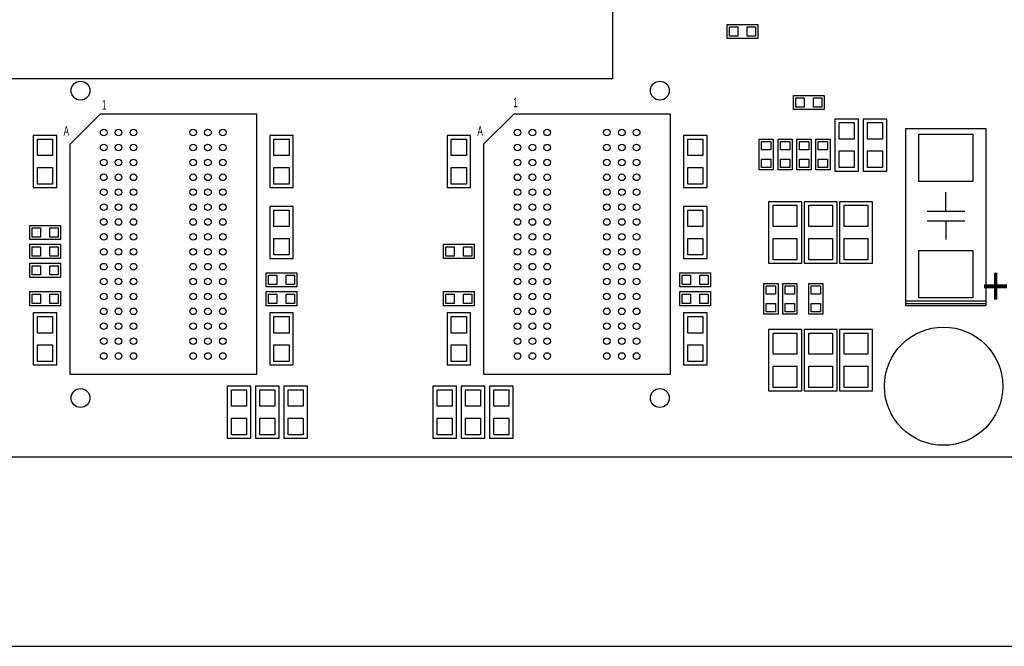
# Model space of a CAD drawing. Extents: x -150 to 8050, y -400 to 3300.
# Tile 3 of 7: x 1796 to 3878, y -400 to 925. Entities that reach past the tile are written whole.
import ezdxf
from ezdxf.enums import TextEntityAlignment as Align

# ---------------------------------------------------------------- set-up
doc = ezdxf.new("R2010")
doc.units = 0
for name, color, linetype in [('BG_OUTLINE', 3, 'CONTINUOUS'), ('PG_SILKSCREEN_TOP', 254, 'CONTINUOUS'), ('PIN_TOP', 3, 'CONTINUOUS')]:
    doc.layers.add(name, color=color, linetype=linetype)

msp = doc.modelspace()

# ---------------------------------------------------------------- linework, layer by layer
at = {"layer": 'BG_OUTLINE'}
msp.add_lwpolyline([(0, 0), (0, 2900), (3900, 2900), (3900, 0), (0, 0), (0, -400), (8050, -400), (8050, 0)], dxfattribs=at)
at = {"layer": 'PG_SILKSCREEN_TOP'}
for points in [[(3049.9999, 800.0001), (1550.0001, 800.0001), (1550.0001, 2299.9999), (3049.9999, 2299.9999), (3049.9999, 800.0001)], [(3292.5, 885), (3292.5, 915), (3357.5, 915), (3357.5, 885), (3292.5, 885)], [(3432.5, 735), (3432.5, 765), (3497.5, 765), (3497.5, 735), (3432.5, 735)], [(1967.09, 725.59), (2297, 725.59), (2297, 174.41), (1903, 174.41), (1903, 661.5), (1967.09, 725.59)], [(2842.09, 725.59), (3172, 725.59), (3172, 174.41), (2778, 174.41), (2778.09, 662.41), (2842.09, 725.59)], [(3520, 715), (3520, 605), (3570, 605), (3570, 715), (3520, 715)], [(3580, 715), (3580, 605), (3630, 605), (3630, 715), (3580, 715)], [(3670.35, 330), (3670.35, 695), (3839.65, 695), (3839.65, 330), (3670.35, 330)], [(1875, 570), (1875, 680), (1825, 680), (1825, 570), (1875, 570)], [(2375, 570), (2375, 680), (2325, 680), (2325, 570), (2375, 570)], [(2750, 570), (2750, 680), (2700, 680), (2700, 570), (2750, 570)], [(3250, 570), (3250, 680), (3200, 680), (3200, 570), (3250, 570)], [(3360, 672.5), (3390, 672.5), (3390, 607.5), (3360, 607.5), (3360, 672.5)], [(3400, 672.5), (3430, 672.5), (3430, 607.5), (3400, 607.5), (3400, 672.5)], [(3440, 672.5), (3470, 672.5), (3470, 607.5), (3440, 607.5), (3440, 672.5)], [(3480, 672.5), (3510, 672.5), (3510, 607.5), (3480, 607.5), (3480, 672.5)], [(3755, 520), (3755, 560)], [(2375, 420), (2375, 530), (2325, 530), (2325, 420), (2375, 420)], [(3250, 420), (3250, 530), (3200, 530), (3200, 420), (3250, 420)], [(3450, 410), (3450, 540), (3380, 540), (3380, 410), (3450, 410)], [(3525, 410), (3525, 540), (3455, 540), (3455, 410), (3525, 410)], [(3600, 410), (3600, 540), (3530, 540), (3530, 410), (3600, 410)], [(3715, 520), (3795, 520)], [(3715, 500), (3795, 500)], [(3755, 500), (3755, 460)], [(1882.5, 490), (1882.5, 460), (1817.5, 460), (1817.5, 490), (1882.5, 490)], [(1817.5, 420), (1817.5, 450), (1882.5, 450), (1882.5, 420), (1817.5, 420)], [(2757.5, 450), (2757.5, 420), (2692.5, 420), (2692.5, 450), (2757.5, 450)], [(1817.5, 380), (1817.5, 410), (1882.5, 410), (1882.5, 380), (1817.5, 380)], [(2317.5, 360), (2317.5, 390), (2382.5, 390), (2382.5, 360), (2317.5, 360)], [(3192.5, 360), (3192.5, 390), (3257.5, 390), (3257.5, 360), (3192.5, 360)], [(3370, 367.5), (3400, 367.5), (3400, 302.5), (3370, 302.5), (3370, 367.5)], [(3410, 367.5), (3440, 367.5), (3440, 302.5), (3410, 302.5), (3410, 367.5)], [(3465, 367.5), (3495, 367.5), (3495, 302.5), (3465, 302.5), (3465, 367.5)], [(1817.5, 320), (1817.5, 350), (1882.5, 350), (1882.5, 320), (1817.5, 320)], [(2317.5, 320), (2317.5, 350), (2382.5, 350), (2382.5, 320), (2317.5, 320)], [(2757.5, 350), (2757.5, 320), (2692.5, 320), (2692.5, 350), (2757.5, 350)], [(3257.5, 350), (3257.5, 320), (3192.5, 320), (3192.5, 350), (3257.5, 350)], [(3839.65, 330), (3839.65, 320), (3670.35, 320), (3670.35, 330)], [(3670.35, 325), (3839.65, 325)], [(1825, 305), (1825, 195), (1875, 195), (1875, 305), (1825, 305)], [(2325, 305), (2325, 195), (2375, 195), (2375, 305), (2325, 305)], [(2700, 305), (2700, 195), (2750, 195), (2750, 305), (2700, 305)], [(3200, 305), (3200, 195), (3250, 195), (3250, 305), (3200, 305)], [(3450, 140), (3450, 270), (3380, 270), (3380, 140), (3450, 140)], [(3525, 140), (3525, 270), (3455, 270), (3455, 140), (3525, 140)], [(3600, 140), (3600, 270), (3530, 270), (3530, 140), (3600, 140)], [(2285, 40), (2285, 150), (2235, 150), (2235, 40), (2285, 40)], [(2345, 40), (2345, 150), (2295, 150), (2295, 40), (2345, 40)], [(2405, 40), (2405, 150), (2355, 150), (2355, 40), (2405, 40)], [(2720, 40), (2720, 150), (2670, 150), (2670, 40), (2720, 40)], [(2780, 40), (2780, 150), (2730, 150), (2730, 40), (2780, 40)], [(2840, 40), (2840, 150), (2790, 150), (2790, 40), (2840, 40)]]:
    msp.add_lwpolyline(points, dxfattribs=at)
at = {"layer": 'PIN_TOP'}
for points in [[(3315.16, 890.155), (3297.44, 890.155), (3297.44, 909.845), (3315.16, 909.845)], [(3334.84, 909.845), (3352.56, 909.845), (3352.56, 890.155), (3334.84, 890.155)], [(3455.16, 740.155), (3437.44, 740.155), (3437.44, 759.845), (3455.16, 759.845)], [(3474.84, 759.845), (3492.56, 759.845), (3492.56, 740.155), (3474.84, 740.155)], [(3529, 707.5), (3561, 707.5), (3561, 672.5), (3529, 672.5)], [(3589, 707.5), (3621, 707.5), (3621, 672.5), (3589, 672.5)], [(1866, 637.5), (1834, 637.5), (1834, 672.5), (1866, 672.5)], [(2366, 637.5), (2334, 637.5), (2334, 672.5), (2366, 672.5)], [(2741, 637.5), (2709, 637.5), (2709, 672.5), (2741, 672.5)], [(3241, 637.5), (3209, 637.5), (3209, 672.5), (3241, 672.5)], [(3365.155, 649.84), (3365.155, 667.56), (3384.845, 667.56), (3384.845, 649.84)], [(3405.155, 649.84), (3405.155, 667.56), (3424.845, 667.56), (3424.845, 649.84)], [(3445.155, 649.84), (3445.155, 667.56), (3464.845, 667.56), (3464.845, 649.84)], [(3485.155, 649.84), (3485.155, 667.56), (3504.845, 667.56), (3504.845, 649.84)], [(3812.085, 582.835), (3697.915, 582.835), (3697.915, 683.225), (3812.085, 683.225)], [(3529, 647.5), (3561, 647.5), (3561, 612.5), (3529, 612.5)], [(3589, 647.5), (3621, 647.5), (3621, 612.5), (3589, 612.5)], [(3384.845, 630.16), (3384.845, 612.44), (3365.155, 612.44), (3365.155, 630.16)], [(3424.845, 630.16), (3424.845, 612.44), (3405.155, 612.44), (3405.155, 630.16)], [(3464.845, 630.16), (3464.845, 612.44), (3445.155, 612.44), (3445.155, 630.16)], [(3504.845, 630.16), (3504.845, 612.44), (3485.155, 612.44), (3485.155, 630.16)], [(1866, 577.5), (1834, 577.5), (1834, 612.5), (1866, 612.5)], [(2366, 577.5), (2334, 577.5), (2334, 612.5), (2366, 612.5)], [(2741, 577.5), (2709, 577.5), (2709, 612.5), (2741, 612.5)], [(3241, 577.5), (3209, 577.5), (3209, 612.5), (3241, 612.5)], [(2366, 487.5), (2334, 487.5), (2334, 522.5), (2366, 522.5)], [(3241, 487.5), (3209, 487.5), (3209, 522.5), (3241, 522.5)], [(3440, 487.5), (3390, 487.5), (3390, 532.5), (3440, 532.5)], [(3515, 487.5), (3465, 487.5), (3465, 532.5), (3515, 532.5)], [(3590, 487.5), (3540, 487.5), (3540, 532.5), (3590, 532.5)], [(1840.16, 465.155), (1822.44, 465.155), (1822.44, 484.845), (1840.16, 484.845)], [(1859.84, 484.845), (1877.56, 484.845), (1877.56, 465.155), (1859.84, 465.155)], [(2366, 427.5), (2334, 427.5), (2334, 462.5), (2366, 462.5)], [(3241, 427.5), (3209, 427.5), (3209, 462.5), (3241, 462.5)], [(3440, 417.5), (3390, 417.5), (3390, 462.5), (3440, 462.5)], [(3515, 417.5), (3465, 417.5), (3465, 462.5), (3515, 462.5)], [(3590, 417.5), (3540, 417.5), (3540, 462.5), (3590, 462.5)], [(1840.16, 425.155), (1822.44, 425.155), (1822.44, 444.845), (1840.16, 444.845)], [(1859.84, 444.845), (1877.56, 444.845), (1877.56, 425.155), (1859.84, 425.155)], [(2715.16, 425.155), (2697.44, 425.155), (2697.44, 444.845), (2715.16, 444.845)], [(2734.84, 444.845), (2752.56, 444.845), (2752.56, 425.155), (2734.84, 425.155)], [(3812.085, 336.775), (3697.915, 336.775), (3697.915, 437.165), (3812.085, 437.165)], [(1840.16, 385.155), (1822.44, 385.155), (1822.44, 404.845), (1840.16, 404.845)], [(1859.84, 404.845), (1877.56, 404.845), (1877.56, 385.155), (1859.84, 385.155)], [(2340.16, 365.155), (2322.44, 365.155), (2322.44, 384.845), (2340.16, 384.845)], [(2359.84, 384.845), (2377.56, 384.845), (2377.56, 365.155), (2359.84, 365.155)], [(3215.16, 365.155), (3197.44, 365.155), (3197.44, 384.845), (3215.16, 384.845)], [(3234.84, 384.845), (3252.56, 384.845), (3252.56, 365.155), (3234.84, 365.155)], [(3375.155, 344.84), (3375.155, 362.56), (3394.845, 362.56), (3394.845, 344.84)], [(3415.155, 344.84), (3415.155, 362.56), (3434.845, 362.56), (3434.845, 344.84)], [(3470.155, 344.84), (3470.155, 362.56), (3489.845, 362.56), (3489.845, 344.84)], [(1840.16, 325.155), (1822.44, 325.155), (1822.44, 344.845), (1840.16, 344.845)], [(1859.84, 344.845), (1877.56, 344.845), (1877.56, 325.155), (1859.84, 325.155)], [(2340.16, 325.155), (2322.44, 325.155), (2322.44, 344.845), (2340.16, 344.845)], [(2359.84, 344.845), (2377.56, 344.845), (2377.56, 325.155), (2359.84, 325.155)], [(2715.16, 325.155), (2697.44, 325.155), (2697.44, 344.845), (2715.16, 344.845)], [(2734.84, 344.845), (2752.56, 344.845), (2752.56, 325.155), (2734.84, 325.155)], [(3215.16, 325.155), (3197.44, 325.155), (3197.44, 344.845), (3215.16, 344.845)], [(3234.84, 344.845), (3252.56, 344.845), (3252.56, 325.155), (3234.84, 325.155)], [(3394.845, 325.16), (3394.845, 307.44), (3375.155, 307.44), (3375.155, 325.16)], [(3434.845, 325.16), (3434.845, 307.44), (3415.155, 307.44), (3415.155, 325.16)], [(3489.845, 325.16), (3489.845, 307.44), (3470.155, 307.44), (3470.155, 325.16)], [(1834, 297.5), (1866, 297.5), (1866, 262.5), (1834, 262.5)], [(2334, 297.5), (2366, 297.5), (2366, 262.5), (2334, 262.5)], [(2709, 297.5), (2741, 297.5), (2741, 262.5), (2709, 262.5)], [(3209, 297.5), (3241, 297.5), (3241, 262.5), (3209, 262.5)], [(3440, 217.5), (3390, 217.5), (3390, 262.5), (3440, 262.5)], [(3515, 217.5), (3465, 217.5), (3465, 262.5), (3515, 262.5)], [(3590, 217.5), (3540, 217.5), (3540, 262.5), (3590, 262.5)], [(1834, 237.5), (1866, 237.5), (1866, 202.5), (1834, 202.5)], [(2334, 237.5), (2366, 237.5), (2366, 202.5), (2334, 202.5)], [(2709, 237.5), (2741, 237.5), (2741, 202.5), (2709, 202.5)], [(3209, 237.5), (3241, 237.5), (3241, 202.5), (3209, 202.5)], [(3440, 147.5), (3390, 147.5), (3390, 192.5), (3440, 192.5)], [(3515, 147.5), (3465, 147.5), (3465, 192.5), (3515, 192.5)], [(3590, 147.5), (3540, 147.5), (3540, 192.5), (3590, 192.5)], [(2276, 107.5), (2244, 107.5), (2244, 142.5), (2276, 142.5)], [(2336, 107.5), (2304, 107.5), (2304, 142.5), (2336, 142.5)], [(2396, 107.5), (2364, 107.5), (2364, 142.5), (2396, 142.5)], [(2711, 107.5), (2679, 107.5), (2679, 142.5), (2711, 142.5)], [(2771, 107.5), (2739, 107.5), (2739, 142.5), (2771, 142.5)], [(2831, 107.5), (2799, 107.5), (2799, 142.5), (2831, 142.5)], [(2276, 47.5), (2244, 47.5), (2244, 82.5), (2276, 82.5)], [(2336, 47.5), (2304, 47.5), (2304, 82.5), (2336, 82.5)], [(2396, 47.5), (2364, 47.5), (2364, 82.5), (2396, 82.5)], [(2711, 47.5), (2679, 47.5), (2679, 82.5), (2711, 82.5)], [(2771, 47.5), (2739, 47.5), (2739, 82.5), (2771, 82.5)], [(2831, 47.5), (2799, 47.5), (2799, 82.5), (2831, 82.5)]]:
    msp.add_lwpolyline(points, close=True, dxfattribs=at)
for centre, radius in [((1925, 775), 20), ((3150, 775), 20), ((1974.02, 686.22), 7), ((2005.51, 686.22), 7), ((2037.01, 686.22), 7), ((2162.99, 686.22), 7), ((2194.49, 686.22), 7), ((2225.98, 686.22), 7), ((2849.02, 686.22), 7), ((2880.51, 686.22), 7), ((2912.01, 686.22), 7), ((3037.99, 686.22), 7), ((3069.49, 686.22), 7), ((3100.98, 686.22), 7), ((1974.02, 654.72), 7), ((2005.51, 654.72), 7), ((2037.01, 654.72), 7), ((2162.99, 654.72), 7), ((2194.49, 654.72), 7), ((2225.98, 654.72), 7), ((2849.02, 654.72), 7), ((2880.51, 654.72), 7), ((2912.01, 654.72), 7), ((3037.99, 654.72), 7), ((3069.49, 654.72), 7), ((3100.98, 654.72), 7), ((1974.02, 623.23), 7), ((2005.51, 623.23), 7), ((2037.01, 623.23), 7), ((2162.99, 623.23), 7), ((2194.49, 623.23), 7), ((2225.98, 623.23), 7), ((2849.02, 623.23), 7), ((2880.51, 623.23), 7), ((2912.01, 623.23), 7), ((3037.99, 623.23), 7), ((3069.49, 623.23), 7), ((3100.98, 623.23), 7), ((1974.02, 591.73), 7), ((2005.51, 591.73), 7), ((2037.01, 591.73), 7), ((2162.99, 591.73), 7), ((2194.49, 591.73), 7), ((2225.98, 591.73), 7), ((2849.02, 591.73), 7), ((2880.51, 591.73), 7), ((2912.01, 591.73), 7), ((3037.99, 591.73), 7), ((3069.49, 591.73), 7), ((3100.98, 591.73), 7), ((1974.02, 560.24), 7), ((2005.51, 560.24), 7), ((2037.01, 560.24), 7), ((2162.99, 560.24), 7), ((2194.49, 560.24), 7), ((2225.98, 560.24), 7), ((2849.02, 560.24), 7), ((2880.51, 560.24), 7), ((2912.01, 560.24), 7), ((3037.99, 560.24), 7), ((3069.49, 560.24), 7), ((3100.98, 560.24), 7), ((1974.02, 528.74), 7), ((2005.51, 528.74), 7), ((2037.01, 528.74), 7), ((2162.99, 528.74), 7), ((2194.49, 528.74), 7), ((2225.98, 528.74), 7), ((2849.02, 528.74), 7), ((2880.51, 528.74), 7), ((2912.01, 528.74), 7), ((3037.99, 528.74), 7), ((3069.49, 528.74), 7), ((3100.98, 528.74), 7), ((1974.02, 497.24), 7), ((2005.51, 497.24), 7), ((2037.01, 497.24), 7), ((2162.99, 497.24), 7), ((2194.49, 497.24), 7), ((2225.98, 497.24), 7), ((2849.02, 497.24), 7), ((2880.51, 497.24), 7), ((2912.01, 497.24), 7), ((3037.99, 497.24), 7), ((3069.49, 497.24), 7), ((3100.98, 497.24), 7), ((1974.02, 465.75), 7), ((2005.51, 465.75), 7), ((2037.01, 465.75), 7), ((2162.99, 465.75), 7), ((2194.49, 465.75), 7), ((2225.98, 465.75), 7), ((2849.02, 465.75), 7), ((2880.51, 465.75), 7), ((2912.01, 465.75), 7), ((3037.99, 465.75), 7), ((3069.49, 465.75), 7), ((3100.98, 465.75), 7), ((1974.02, 434.25), 7), ((2005.51, 434.25), 7), ((2037.01, 434.25), 7), ((2162.99, 434.25), 7), ((2194.49, 434.25), 7), ((2225.98, 434.25), 7), ((2849.02, 434.25), 7), ((2880.51, 434.25), 7), ((2912.01, 434.25), 7), ((3037.99, 434.25), 7), ((3069.49, 434.25), 7), ((3100.98, 434.25), 7), ((1974.02, 402.76), 7), ((2005.51, 402.76), 7), ((2037.01, 402.76), 7), ((2162.99, 402.76), 7), ((2194.49, 402.76), 7), ((2225.98, 402.76), 7), ((2849.02, 402.76), 7), ((2880.51, 402.76), 7), ((2912.01, 402.76), 7), ((3037.99, 402.76), 7), ((3069.49, 402.76), 7), ((3100.98, 402.76), 7), ((1974.02, 371.26), 7), ((2005.51, 371.26), 7), ((2037.01, 371.26), 7), ((2162.99, 371.26), 7), ((2194.49, 371.26), 7), ((2225.98, 371.26), 7), ((2849.02, 371.26), 7), ((2880.51, 371.26), 7), ((2912.01, 371.26), 7), ((3037.99, 371.26), 7), ((3069.49, 371.26), 7), ((3100.98, 371.26), 7), ((1974.02, 339.76), 7), ((2005.51, 339.76), 7), ((2037.01, 339.76), 7), ((2162.99, 339.76), 7), ((2194.49, 339.76), 7), ((2225.98, 339.76), 7), ((2849.02, 339.76), 7), ((2880.51, 339.76), 7), ((2912.01, 339.76), 7), ((3037.99, 339.76), 7), ((3069.49, 339.76), 7), ((3100.98, 339.76), 7), ((1974.02, 308.27), 7), ((2005.51, 308.27), 7), ((2037.01, 308.27), 7), ((2162.99, 308.27), 7), ((2194.49, 308.27), 7), ((2225.98, 308.27), 7), ((2849.02, 308.27), 7), ((2880.51, 308.27), 7), ((2912.01, 308.27), 7), ((3037.99, 308.27), 7), ((3069.49, 308.27), 7), ((3100.98, 308.27), 7), ((1974.02, 276.77), 7), ((2005.51, 276.77), 7), ((2037.01, 276.77), 7), ((2162.99, 276.77), 7), ((2194.49, 276.77), 7), ((2225.98, 276.77), 7), ((2849.02, 276.77), 7), ((2880.51, 276.77), 7), ((2912.01, 276.77), 7), ((3037.99, 276.77), 7), ((3069.49, 276.77), 7), ((3100.98, 276.77), 7), ((3750, 150), 125), ((1974.02, 245.28), 7), ((2005.51, 245.28), 7), ((2037.01, 245.28), 7), ((2162.99, 245.28), 7), ((2194.49, 245.28), 7), ((2225.98, 245.28), 7), ((2849.02, 245.28), 7), ((2880.51, 245.28), 7), ((2912.01, 245.28), 7), ((3037.99, 245.28), 7), ((3069.49, 245.28), 7), ((3100.98, 245.28), 7), ((1974.02, 213.78), 7), ((2005.51, 213.78), 7), ((2037.01, 213.78), 7), ((2162.99, 213.78), 7), ((2194.49, 213.78), 7), ((2225.98, 213.78), 7), ((2849.02, 213.78), 7), ((2880.51, 213.78), 7), ((2912.01, 213.78), 7), ((3037.99, 213.78), 7), ((3069.49, 213.78), 7), ((3100.98, 213.78), 7), ((1925, 125), 20), ((3150, 125), 20)]:
    msp.add_circle(centre, radius, dxfattribs=at)

# ---------------------------------------------------------------- texts
at = {"layer": 'PG_SILKSCREEN_TOP', "width": 0.65}
for s, p in [('1', (1975, 735)), ('1', (2845, 740)), ('A', (1895, 680)), ('A', (2770, 680))]:
    msp.add_text(s, height=20, dxfattribs=at).set_placement(p, align=Align.CENTER)
at = {"layer": 'PG_SILKSCREEN_TOP', "width": 0.9375}
msp.add_text('+', height=80, rotation=180, dxfattribs=at).set_placement((3860, 400), align=Align.CENTER)

doc.saveas('drawing.dxf')
